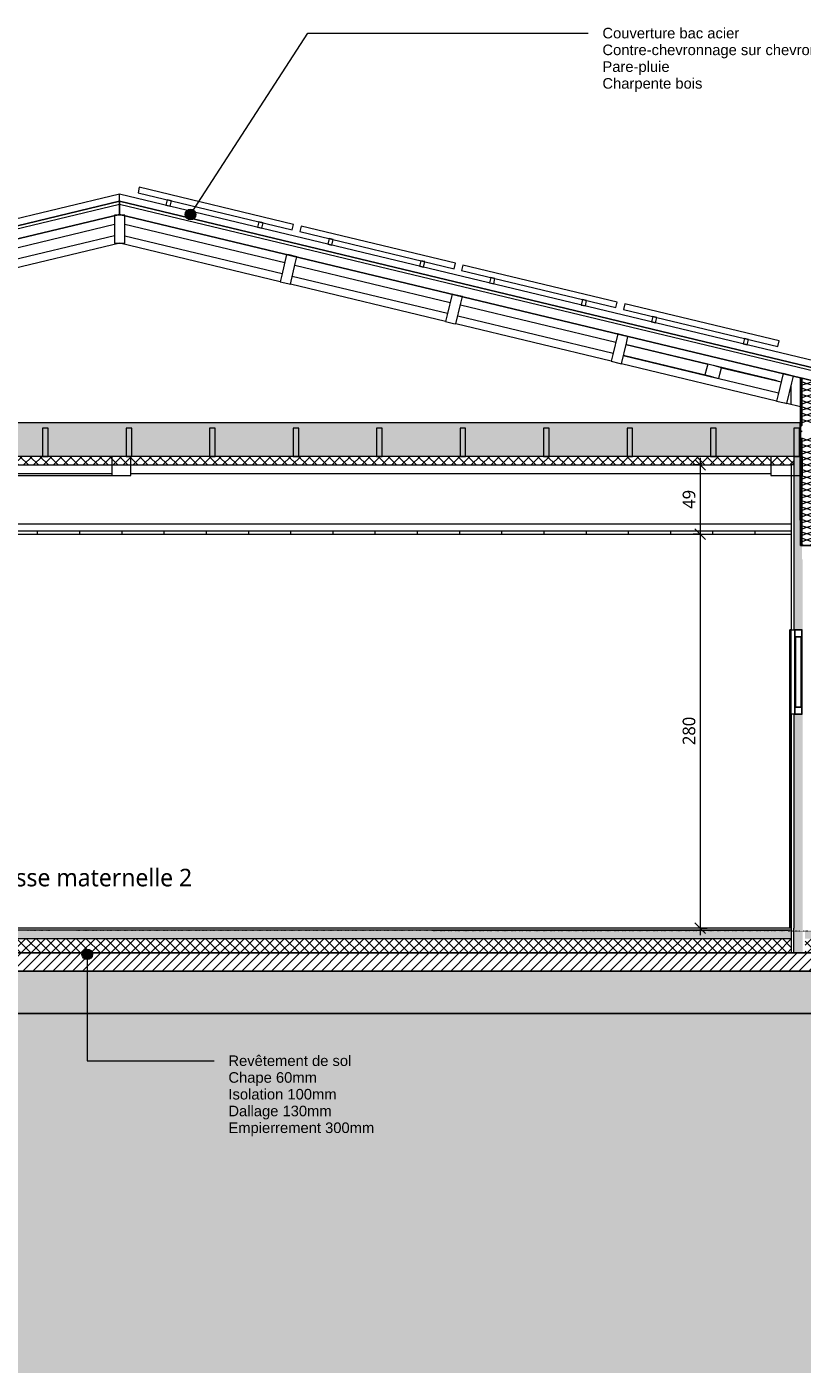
# Model space of a CAD drawing. Header units: millimetres. Extents: x -21851 to 219842, y -3161 to 6433.
# Tile 66 of 81: x 176728 to 182238, y -3161 to 6403. Entities that reach past the tile are written whole.
import ezdxf

# ---------------------------------------------------------------- set-up
doc = ezdxf.new("R2010")
doc.units = ezdxf.units.MM
doc.linetypes.add('A-pointilles', pattern=[0.53, 0, -0.53])
for name, color, linetype, lineweight in [('A-ANNO-DIMS', 211, 'Continuous', 9), ('A-ANNO-DIMS-50', 211, 'Continuous', 9), ('A-AREA-IDEN', 2, 'Continuous', 9), ('A-CLNG', 13, 'Continuous', 13), ('A-CLNG-FNSH', 13, 'Continuous', 13), ('A-CLNG-PATT', 13, 'Continuous', 13), ('A-DOOR', 31, 'Continuous', 25), ('A-FLOR-FNSH', 192, 'Continuous', 13), ('A-FLOR-MCUT', 51, 'Continuous', 13), ('A-FLOR-PATT', 8, 'Continuous', 13), ('A-GLAZ-CURT', 52, 'Continuous', 13), ('A-GLAZ-CWMG', 51, 'Continuous', 13), ('A-ROOF', 132, 'Continuous', 13), ('A-ROOF-FNSH', 132, 'Continuous', 13), ('A-WALL', 113, 'Continuous', 13), ('A-WALL-FNSH', 113, 'Continuous', 13), ('A-WALL-PATT', 111, 'Continuous', 13), ('C-TOPO-FNSH', 192, 'A-pointilles', 13), ('C-TOPO-MCUT', 51, 'Continuous', 25), ('C-TOPO-PATT', 8, 'Continuous', 100), ('G-ANNO-TEXT', 231, 'Continuous', 9), ('I-WALL', 2, 'Continuous', 13), ('Q-SPCQ', 91, 'Continuous', 13), ('S-BEAM', 12, 'Continuous', 13)]:
    doc.layers.add(name, color=color, linetype=linetype, lineweight=lineweight)
doc.styles.add('Arial', font='arial.ttf', dxfattribs={"height": 75})
doc.styles.add('Trebuchet MS', font='trebuc.ttf', dxfattribs={"height": 90})
doc.styles.add('Trebuchet MS_1', font='trebuc.ttf', dxfattribs={"height": 125})
doc.dimstyles.new('Cotes100e_Intérieur', dxfattribs={"dimscale": 304.8, "dimtxt": 92.785582, "dimasz": 0.246063, "dimexe": 0.164042, "dimexo": 0.0625, "dimgap": 0.032808, "dimtad": 1, "dimdec": 0, "dimlfac": 0.1, "dimzin": 0, "dimdsep": 46, "dimtxsty": 'Trebuchet MS', "dimblk1": 'OBLIQUE', "dimblk2": 'OBLIQUE', "dimsah": 1, "dimcen": 0.09, "dimdle": 0.164042, "dimazin": 0, "dimtfac": 1, "dimtdec": 4, "dimtix": 1, "dimtmove": 0, "dimatfit": 3, "dimfxl": 0.164042, "dimfxlon": 1, "dimtvp": 1, "dimtolj": 1, "dimtzin": 0, "dimarcsym": 2})

# ---------------------------------------------------------------- blocks, each defined once
blk = doc.blocks.new('Family - IfcBeam - ENTRETOISE-251700-COUPE LL_50')
at = {"layer": 'S-BEAM', "color": 10, "lineweight": 18}
for p, q in [((-3235.5, 4147), (-2654.2, 4007.5)), ((-3254.5, 4068), (-2588.4, 3908.1))]:
    blk.add_line(p, q, dxfattribs=at)
blk = doc.blocks.new('Family - IfcBeam - CVT-251730-COUPE LL_50')
at = {"layer": 'S-BEAM', "color": 10, "lineweight": 18}
for p, q in [((-6806.1, 3351.5), (-6890.8, 3351.5)), ((-6890.8, 3351.5), (-6890.8, 3301.1)), ((-6755.8, 3351.5), (-6806.1, 3351.5)), ((-6755.8, 3266.8), (-6755.8, 3351.5)), ((-6890.8, 3301.1), (-6890.8, 3216.5)), ((-6755.8, 3216.5), (-6755.8, 3266.8)), ((-6890.8, 3216.5), (-6840.5, 3216.5)), ((-6840.5, 3216.5), (-6755.8, 3216.5))]:
    blk.add_line(p, q, dxfattribs=at)
blk = doc.blocks.new('Family - IfcBeam - FP-251764-COUPE LL_50')
at = {"layer": 'S-BEAM', "color": 10, "lineweight": 18}
for p, q in [((-3203.3, 3551.5), (-3228.3, 3551.5)), ((-3228.3, 3551.5), (-3228.3, 3476.7)), ((-3188.3, 3551.5), (-3203.3, 3551.5)), ((-3188.3, 3426.2), (-3188.3, 3551.5)), ((-3228.3, 3476.7), (-3228.3, 3351.5)), ((-3228.3, 3351.5), (-3213.4, 3351.5)), ((-3213.4, 3351.5), (-3188.3, 3351.5)), ((-3188.3, 3351.5), (-3188.3, 3426.2))]:
    blk.add_line(p, q, dxfattribs=at)
blk = doc.blocks.new('Family - IfcBeam - CVT-251774-COUPE LL_50')
at = {"layer": 'S-BEAM', "color": 10, "lineweight": 18}
for p, q in [((-2065.6, 3351.5), (-2206.5, 3351.5)), ((-2206.5, 3351.5), (-2206.5, 3301)), ((-1981.5, 3351.5), (-2065.6, 3351.5)), ((-1981.5, 3266.9), (-1981.5, 3351.5)), ((-2206.5, 3301), (-2206.5, 3216.5)), ((-1981.5, 3216.5), (-1981.5, 3266.9)), ((-2206.5, 3216.5), (-2122.4, 3216.5)), ((-2206.5, 3216.5), (-2206.5, 3216.5)), ((-2122.4, 3216.5), (-1981.5, 3216.5))]:
    blk.add_line(p, q, dxfattribs=at)
blk = doc.blocks.new('Family - IfcBeam - ENTRETOISE-251778-COUPE LL_50')
at = {"layer": 'S-BEAM', "color": 10, "lineweight": 18}
for p, q in [((-2654.2, 4007.4), (-3229.4, 4145.5)), ((-2591.4, 3908.9), (-3254.5, 4068))]:
    blk.add_line(p, q, dxfattribs=at)
blk = doc.blocks.new('Family - IfcBeam - FP-251848-COUPE LL_50')
at = {"layer": 'S-BEAM', "color": 10, "lineweight": 18}
for p, q in [((-4390.1, 3551.5), (-4415.1, 3551.5)), ((-4415.1, 3551.5), (-4415.1, 3476.7)), ((-4375.1, 3551.5), (-4390.1, 3551.5)), ((-4375.1, 3426.2), (-4375.1, 3551.5)), ((-4415.1, 3476.7), (-4415.1, 3351.5)), ((-4415.1, 3351.5), (-4400.2, 3351.5)), ((-4400.2, 3351.5), (-4375.1, 3351.5)), ((-4375.1, 3351.5), (-4375.1, 3426.2))]:
    blk.add_line(p, q, dxfattribs=at)
blk = doc.blocks.new('Family - IfcBeam - CVT-251880-COUPE LL_50')
at = {"layer": 'S-BEAM', "color": 10, "lineweight": 18}
for p, q in [((-10255.8, 3231.5), (-6890.8, 3231.5)), ((-6755.8, 3231.5), (-2206.5, 3231.5))]:
    blk.add_line(p, q, dxfattribs=at)
blk = doc.blocks.new('Family - IfcBeam - FP-251978-COUPE LL_50')
at = {"layer": 'S-BEAM', "color": 10, "lineweight": 18}
for p, q in [((-4983.5, 3551.5), (-5008.5, 3551.5)), ((-5008.5, 3551.5), (-5008.5, 3476.7)), ((-4968.5, 3551.5), (-4983.5, 3551.5)), ((-4968.5, 3426.2), (-4968.5, 3551.5)), ((-5008.5, 3476.7), (-5008.5, 3351.5)), ((-5008.5, 3351.5), (-4993.6, 3351.5)), ((-4993.6, 3351.5), (-4968.5, 3351.5)), ((-4968.5, 3351.5), (-4968.5, 3426.2))]:
    blk.add_line(p, q, dxfattribs=at)
blk = doc.blocks.new('Family - IfcBeam - ENTRETOISE-252020-COUPE LL_50')
at = {"layer": 'S-BEAM', "color": 10, "lineweight": 18}
for p, q in [((-3235.6, 4146.6), (-2654.3, 4007)), ((-2633.7, 3919.8), (-3254.3, 4068.8)), ((-2615.6, 3915.1), (-3247.8, 4066.9))]:
    blk.add_line(p, q, dxfattribs=at)
blk = doc.blocks.new('Family - IfcBeam - PANNE-252040-COUPE LL_50')
at = {"layer": 'S-BEAM', "color": 10, "lineweight": 18}
for p, q in [((-6824.6, 5066.3), (-6871.5, 5066.3)), ((-6871.5, 5066.3), (-6871.5, 4991.3)), ((-6871.5, 4991.3), (-6871.5, 4866.3)), ((-6796.5, 5066.3), (-6824.6, 5066.3)), ((-6796.5, 4941.3), (-6796.5, 5066.3)), ((-6796.5, 4866.3), (-6796.5, 4941.3)), ((-6871.5, 4866.3), (-6843.4, 4866.3)), ((-6871.5, 4866.3), (-6871.5, 4866.3)), ((-6843.4, 4866.3), (-6796.5, 4866.3))]:
    blk.add_line(p, q, dxfattribs=at)
blk = doc.blocks.new('Family - IfcPlate - PLAT-252060-COUPE LL_50')
at = {"layer": 'S-BEAM', "color": 10, "lineweight": 18}
for p, q in [((-6834, 4866.3), (-7937.8, 4601.3)), ((-5694.1, 4592.6), (-6834, 4866.3)), ((-8010.8, 4583.8), (-9078.1, 4327.6)), ((-4517.7, 4310.2), (-5621.1, 4575.1)), ((-9151, 4310.1), (-10218.4, 4053.8)), ((-3341.3, 4027.8), (-4444.7, 4292.7)), ((-10291.3, 4036.3), (-11358.7, 3780.1)), ((-2164.8, 3745.4), (-3268.3, 4010.3)), ((-11431.6, 3762.5), (-11463, 3755)), ((-1996, 3704.8), (-2091.9, 3727.9))]:
    blk.add_line(p, q, dxfattribs=at)
blk = doc.blocks.new('Family - IfcBeam - FP-252194-COUPE LL_50')
at = {"layer": 'S-BEAM', "color": 10, "lineweight": 18}
for p, q in [((-3796.7, 3551.5), (-3821.7, 3551.5)), ((-3821.7, 3551.5), (-3821.7, 3476.7)), ((-3781.7, 3551.5), (-3796.7, 3551.5)), ((-3781.7, 3426.2), (-3781.7, 3551.5)), ((-3821.7, 3476.7), (-3821.7, 3351.5)), ((-3821.7, 3351.5), (-3806.8, 3351.5)), ((-3806.8, 3351.5), (-3781.7, 3351.5)), ((-3781.7, 3351.5), (-3781.7, 3426.2))]:
    blk.add_line(p, q, dxfattribs=at)
blk = doc.blocks.new('Family - IfcBeam - ENTRETOISE-252210-COUPE LL_50')
at = {"layer": 'S-BEAM', "color": 10, "lineweight": 18}
blk.add_line((-3254.3, 4068.5), (-3251.2, 4067.7), dxfattribs=at)
blk = doc.blocks.new('Family - IfcBeam - PANNE-252294-COUPE LL_50')
at = {"layer": 'S-BEAM', "color": 10, "lineweight": 18}
for p, q in [((-3294.6, 4222.3), (-3329.9, 4074.9)), ((-3276.9, 4218), (-3294.6, 4222.3)), ((-3221.6, 4204.8), (-3276.9, 4218)), ((-3268.3, 4010.3), (-3233, 4157.6)), ((-3233, 4157.6), (-3221.6, 4204.8)), ((-3329.9, 4074.9), (-3341.2, 4027.8)), ((-3341.2, 4027.8), (-3286, 4014.5)), ((-3286, 4014.5), (-3268.3, 4010.3))]:
    blk.add_line(p, q, dxfattribs=at)
blk = doc.blocks.new('Family - IfcBeam - CVT-252344-COUPE LL_50')
at = {"layer": 'S-BEAM', "color": 10, "lineweight": 18}
for p, q in [((-10496.2, 3216.3), (-6776, 3216.3)), ((-10255.7, 3216.7), (-6890.8, 3216.7)), ((-6822.3, 3216.5), (-6776, 3216.3))]:
    blk.add_line(p, q, dxfattribs=at)
blk = doc.blocks.new('Family - IfcBeam - PANNE-252418-COUPE LL_50')
at = {"layer": 'S-BEAM', "color": 10, "lineweight": 18}
for p, q in [((-2118.1, 3939.8), (-2153.5, 3792.5)), ((-2100.5, 3935.6), (-2118.1, 3939.8)), ((-2045.2, 3922.3), (-2100.5, 3935.6)), ((-2056.5, 3875.2), (-2045.2, 3922.3)), ((-2091.9, 3727.9), (-2056.5, 3875.2)), ((-2153.5, 3792.5), (-2164.8, 3745.4)), ((-2164.8, 3745.4), (-2109.6, 3732.1)), ((-2109.6, 3732.1), (-2091.9, 3727.9))]:
    blk.add_line(p, q, dxfattribs=at)
blk = doc.blocks.new('Family - IfcBeam - ENTRETOISE-252420-COUPE LL_50')
at = {"layer": 'S-BEAM', "color": 10, "lineweight": 18}
for p, q in [((-2663.1, 3974.3), (-2674.9, 3930.4)), ((-2674.9, 3930.4), (-2633.7, 3919.8)), ((-2654.1, 4007.7), (-2663.1, 3974.3)), ((-2596.4, 3992.8), (-2654.1, 4007.7)), ((-2162, 3889.5), (-2654.1, 4007.7)), ((-2555.8, 3982.3), (-2596.4, 3992.8)), ((-2576.6, 3905), (-2568.3, 3935.9)), ((-2568.3, 3935.9), (-2555.8, 3982.3)), ((-2555.8, 3982.3), (-2132.4, 3880.7)), ((-2633.7, 3919.8), (-2576.6, 3905)), ((-2576.6, 3905), (-2151, 3802.9)), ((-2162, 3889.5), (-2132.2, 3881.5))]:
    blk.add_line(p, q, dxfattribs=at)
blk = doc.blocks.new('Family - IfcBeam - FP-252442-COUPE LL_50')
at = {"layer": 'S-BEAM', "color": 10, "lineweight": 18}
for p, q in [((-6170.3, 3551.5), (-6195.3, 3551.5)), ((-6195.3, 3551.5), (-6195.3, 3476.7)), ((-6155.3, 3551.5), (-6170.3, 3551.5)), ((-6155.3, 3426.2), (-6155.3, 3551.5)), ((-6195.3, 3476.7), (-6195.3, 3351.5)), ((-6195.3, 3351.5), (-6180.4, 3351.5)), ((-6180.4, 3351.5), (-6155.3, 3351.5)), ((-6155.3, 3351.5), (-6155.3, 3426.2))]:
    blk.add_line(p, q, dxfattribs=at)
blk = doc.blocks.new('Family - IfcBeam - FP-252448-COUPE LL_50')
at = {"layer": 'S-BEAM', "color": 10, "lineweight": 18}
for p, q in [((-5576.9, 3551.5), (-5601.9, 3551.5)), ((-5601.9, 3551.5), (-5601.9, 3476.7)), ((-5561.9, 3551.5), (-5576.9, 3551.5)), ((-5561.9, 3426.2), (-5561.9, 3551.5)), ((-5601.9, 3476.7), (-5601.9, 3351.5)), ((-5601.9, 3351.5), (-5587, 3351.5)), ((-5587, 3351.5), (-5561.9, 3351.5)), ((-5561.9, 3351.5), (-5561.9, 3426.2))]:
    blk.add_line(p, q, dxfattribs=at)
blk = doc.blocks.new('Family - IfcBeam - FP-252478-COUPE LL_50')
at = {"layer": 'S-BEAM', "color": 10, "lineweight": 18}
for p, q in [((-7357.1, 3551.5), (-7382.2, 3551.5)), ((-7382.2, 3551.5), (-7382.2, 3476.7)), ((-7342.2, 3551.5), (-7357.1, 3551.5)), ((-7342.2, 3426.2), (-7342.2, 3551.5)), ((-7382.2, 3476.7), (-7382.2, 3351.5)), ((-7382.2, 3351.5), (-7367.2, 3351.5)), ((-7367.2, 3351.5), (-7342.2, 3351.5)), ((-7342.2, 3351.5), (-7342.2, 3426.2))]:
    blk.add_line(p, q, dxfattribs=at)
blk = doc.blocks.new('Family - IfcBeam - ENTRETOISE-252516-COUPE LL_50')
at = {"layer": 'S-BEAM', "color": 10, "lineweight": 18}
for p, q in [((-6796.5, 5001.3), (-5661.4, 4728.8)), ((-6796.5, 4919), (-5680.1, 4651)), ((-5588.5, 4711.3), (-4485, 4446.3)), ((-5607.1, 4633.5), (-4503.7, 4368.6)), ((-4412.1, 4428.8), (-3308.6, 4163.9)), ((-4430.7, 4351), (-3327.2, 4086.1))]:
    blk.add_line(p, q, dxfattribs=at)
blk = doc.blocks.new('Family - IfcBeam - FP-252522-COUPE LL_50')
at = {"layer": 'S-BEAM', "color": 10, "lineweight": 18}
for p, q in [((-2016.5, 3551.5), (-2041.5, 3551.5)), ((-2041.5, 3551.5), (-2041.5, 3476.7)), ((-2001.5, 3551.5), (-2016.5, 3551.5)), ((-2001.5, 3426.2), (-2001.5, 3551.5)), ((-2041.5, 3476.7), (-2041.5, 3351.5)), ((-2041.5, 3351.5), (-2026.6, 3351.5)), ((-2026.6, 3351.5), (-2001.5, 3351.5)), ((-2001.5, 3351.5), (-2001.5, 3426.2))]:
    blk.add_line(p, q, dxfattribs=at)
blk = doc.blocks.new('Family - IfcBeam - ENTRETOISE-252550-COUPE LL_50')
at = {"layer": 'S-BEAM', "color": 10, "lineweight": 18}
for p, q in [((-7970.5, 4737.4), (-6871.5, 5001.3)), ((-6871.5, 4919), (-7951.8, 4659.7)), ((-9110.8, 4463.7), (-8043.4, 4719.9)), ((-8024.8, 4642.2), (-9092.1, 4385.9)), ((-10251.1, 4189.9), (-9183.7, 4446.2)), ((-9165, 4368.4), (-10232.4, 4112.1))]:
    blk.add_line(p, q, dxfattribs=at)
blk = doc.blocks.new('Family - IfcBeam - PANNE-252572-COUPE LL_50')
at = {"layer": 'S-BEAM', "color": 10, "lineweight": 18}
for p, q in [((-5647.4, 4787.1), (-5682.8, 4639.8)), ((-5629.7, 4782.9), (-5647.4, 4787.1)), ((-5574.5, 4769.6), (-5629.7, 4782.9)), ((-5621.1, 4575.1), (-5585.8, 4722.4)), ((-5585.8, 4722.4), (-5574.5, 4769.6)), ((-5682.8, 4639.8), (-5694.1, 4592.6)), ((-5694.1, 4592.6), (-5638.8, 4579.4)), ((-5638.8, 4579.4), (-5621.1, 4575.1))]:
    blk.add_line(p, q, dxfattribs=at)
blk = doc.blocks.new('Family - IfcBeam - PANNE-252580-COUPE LL_50')
at = {"layer": 'S-BEAM', "color": 10, "lineweight": 18}
for p, q in [((-4471, 4504.7), (-4506.3, 4357.4)), ((-4453.3, 4500.4), (-4471, 4504.7)), ((-4398, 4487.2), (-4453.3, 4500.4)), ((-4444.7, 4292.7), (-4409.4, 4440)), ((-4409.4, 4440), (-4398, 4487.2)), ((-4506.3, 4357.4), (-4517.7, 4310.2)), ((-4517.7, 4310.2), (-4462.4, 4297)), ((-4462.4, 4297), (-4444.7, 4292.7))]:
    blk.add_line(p, q, dxfattribs=at)
blk = doc.blocks.new('Family - IfcBeam - FP-252626-COUPE LL_50')
at = {"layer": 'S-BEAM', "color": 10, "lineweight": 18}
for p, q in [((-6763.7, 3551.5), (-6788.8, 3551.5)), ((-6788.8, 3551.5), (-6788.8, 3476.7)), ((-6748.8, 3551.5), (-6763.7, 3551.5)), ((-6748.8, 3426.2), (-6748.8, 3551.5)), ((-6788.8, 3476.7), (-6788.8, 3351.5)), ((-6788.8, 3351.5), (-6773.8, 3351.5)), ((-6773.8, 3351.5), (-6748.8, 3351.5)), ((-6748.8, 3351.5), (-6748.8, 3426.2))]:
    blk.add_line(p, q, dxfattribs=at)
blk = doc.blocks.new('Family - IfcBeam - FP-252656-COUPE LL_50')
at = {"layer": 'S-BEAM', "color": 10, "lineweight": 18}
for p, q in [((-2609.9, 3551.5), (-2634.9, 3551.5)), ((-2634.9, 3551.5), (-2634.9, 3476.7)), ((-2594.9, 3551.5), (-2609.9, 3551.5)), ((-2594.9, 3426.2), (-2594.9, 3551.5)), ((-2634.9, 3476.7), (-2634.9, 3351.5)), ((-2634.9, 3351.5), (-2620, 3351.5)), ((-2620, 3351.5), (-2594.9, 3351.5)), ((-2594.9, 3351.5), (-2594.9, 3426.2))]:
    blk.add_line(p, q, dxfattribs=at)
blk = doc.blocks.new('GROUPE SCOLAIRE ST JULIEN - PRO - Ind A_importrevit_ifc-4-COUPE LL_50')
at = {"layer": 'S-BEAM', "color": 10, "lineweight": 18}
for name in ['Family - IfcBeam - ENTRETOISE-252550-COUPE LL_50', 'Family - IfcBeam - PANNE-252040-COUPE LL_50', 'Family - IfcBeam - ENTRETOISE-252516-COUPE LL_50', 'Family - IfcPlate - PLAT-252060-COUPE LL_50', 'Family - IfcBeam - PANNE-252572-COUPE LL_50', 'Family - IfcBeam - PANNE-252580-COUPE LL_50', 'Family - IfcBeam - PANNE-252294-COUPE LL_50', 'Family - IfcBeam - ENTRETOISE-251700-COUPE LL_50', 'Family - IfcBeam - ENTRETOISE-251778-COUPE LL_50', 'Family - IfcBeam - ENTRETOISE-252020-COUPE LL_50', 'Family - IfcBeam - ENTRETOISE-252210-COUPE LL_50', 'Family - IfcBeam - ENTRETOISE-252420-COUPE LL_50', 'Family - IfcBeam - PANNE-252418-COUPE LL_50', 'Family - IfcBeam - FP-252478-COUPE LL_50', 'Family - IfcBeam - FP-252626-COUPE LL_50', 'Family - IfcBeam - FP-252442-COUPE LL_50', 'Family - IfcBeam - FP-252448-COUPE LL_50', 'Family - IfcBeam - FP-251978-COUPE LL_50', 'Family - IfcBeam - FP-251848-COUPE LL_50', 'Family - IfcBeam - FP-252194-COUPE LL_50', 'Family - IfcBeam - FP-251764-COUPE LL_50', 'Family - IfcBeam - FP-252656-COUPE LL_50', 'Family - IfcBeam - FP-252522-COUPE LL_50', 'Family - IfcBeam - CVT-251730-COUPE LL_50', 'Family - IfcBeam - CVT-251774-COUPE LL_50', 'Family - IfcBeam - CVT-252344-COUPE LL_50', 'Family - IfcBeam - CVT-251880-COUPE LL_50']:
    blk.add_blockref(name, (0, 0), dxfattribs=at)
blk = doc.blocks.new('PINT_ plein-vitré - P90 plein-8161176-COUPE LL_50')
at = {"layer": 'A-DOOR', "color": 20}
for p, q in [((-2060.5, 2120), (-2070.5, 2120)), ((-2070.5, 2120), (-2070.5, 0))]:
    blk.add_line(p, q, dxfattribs=at)
blk = doc.blocks.new('Panneau système - Vitré-8493835-COUPE LL_50')
at = {"layer": 'A-GLAZ-CURT', "color": 30}
for p, q in [((-2031.5, 2070), (-2031.5, 1570)), ((-1991.5, 2070), (-2031.5, 2070)), ((-1991.5, 1570), (-1991.5, 2070)), ((-2031.5, 1570), (-1991.5, 1570))]:
    blk.add_line(p, q, dxfattribs=at)
blk = doc.blocks.new('Meneau rectangulaire - 50 x 50mm-8077736-COUPE LL_50')
at = {"layer": 'A-GLAZ-CWMG', "color": 30}
for p, q in [((-2036.5, 1570), (-2036.5, 2070)), ((-1986.5, 2070), (-1986.5, 1570))]:
    blk.add_line(p, q, dxfattribs=at)
blk = doc.blocks.new('Meneau rectangulaire - 50 x 50mm-8493833-COUPE LL_50')
at = {"layer": 'A-GLAZ-CWMG', "color": 20, "lineweight": 25}
for p, q in [((-2036.5, 1570), (-2036.5, 1520)), ((-1986.5, 1570), (-2036.5, 1570)), ((-1986.5, 1520), (-1986.5, 1570)), ((-2036.5, 1520), (-1986.5, 1520))]:
    blk.add_line(p, q, dxfattribs=at)
blk = doc.blocks.new('Meneau rectangulaire - 50 x 50mm-8493834-COUPE LL_50')
at = {"layer": 'A-GLAZ-CWMG', "color": 20, "lineweight": 25}
for p, q in [((-2036.5, 2120), (-2036.5, 2070)), ((-1986.5, 2120), (-2036.5, 2120)), ((-1986.5, 2070), (-1986.5, 2120)), ((-2036.5, 2070), (-1986.5, 2070))]:
    blk.add_line(p, q, dxfattribs=at)
blk = doc.blocks.new('Panneau Photovoltaïque 1700x1000 - Panneau Photovoltaïque 1800x1134-V43-COUPE LL_50')
at = {"layer": 'Q-SPCQ', "color": 30}
for p, q in [((-6694.6, 5263.9), (-6703.9, 5225)), ((-5597.8, 5000.5), (-6694.6, 5263.9)), ((-6703.9, 5225), (-5607.1, 4961.6)), ((-6495.8, 5175), (-6505.2, 5136.1)), ((-6466.7, 5168), (-6495.8, 5175)), ((-6476, 5129.1), (-6466.7, 5168)), ((-6505.2, 5136.1), (-6476, 5129.1)), ((-5844.4, 5018.6), (-5853.7, 4979.7)), ((-5853.7, 4979.7), (-5824.5, 4972.7)), ((-5815.2, 5011.6), (-5844.4, 5018.6)), ((-5824.5, 4972.7), (-5815.2, 5011.6)), ((-5607.1, 4961.6), (-5597.8, 5000.5))]:
    blk.add_line(p, q, dxfattribs=at)
blk = doc.blocks.new('DIMBLOCK37-COUPE LL_50')
at = {"layer": 'A-ANNO-DIMS-50'}
for p, q in [((181514, 3291.5), (181464, 3291.5)), ((181514, 3291.5), (181476.5, 3329)), ((181514, 3341.5), (181514, 2800)), ((181514, 3291.5), (181551.5, 3254)), ((181514, 3291.5), (181564, 3291.5)), ((181514, 2800), (181464, 2800)), ((181514, 2800), (181476.5, 2837.5)), ((181514, 2800), (181551.5, 2762.5)), ((181514, 2800), (181564, 2800))]:
    blk.add_line(p, q, dxfattribs=at)
at = {"layer": 'A-ANNO-DIMS-50', "color": 0, "insert": (181388.9, 2979.7), "char_height": 90, "width": 158.522, "attachment_point": 1, "rotation": 90, "line_spacing_factor": 1.048425, "style": 'Trebuchet MS'}
blk.add_mtext('49', dxfattribs=at)
blk = doc.blocks.new('_Oblique')
at = {"color": 0, "linetype": 'ByBlock', "lineweight": -2}
blk.add_line((-0.5, -0.5), (0.5, 0.5), dxfattribs=at)
blk = doc.blocks.new('DIMBLOCK38-COUPE LL_50')
at = {"layer": 'A-ANNO-DIMS-50'}
for p, q in [((181514, 2800), (181464, 2800)), ((181514, 2800), (181476.5, 2837.5)), ((181514, 2800), (181514, -50)), ((181514, 2800), (181551.5, 2762.5)), ((181514, 2800), (181564, 2800)), ((181514, 0), (181464, 0)), ((181514, 0), (181476.5, 37.5)), ((181514, 0), (181551.5, -37.5)), ((181514, 0), (181564, 0))]:
    blk.add_line(p, q, dxfattribs=at)
at = {"layer": 'A-ANNO-DIMS-50', "color": 0, "insert": (181388.9, 1300.9), "char_height": 90, "width": 237.783, "attachment_point": 1, "rotation": 90, "line_spacing_factor": 1.048425, "style": 'Trebuchet MS'}
blk.add_mtext('280', dxfattribs=at)

msp = doc.modelspace()

# ---------------------------------------------------------------- hatches: boundary and pattern name
at = {"layer": 'A-CLNG-PATT'}
h = msp.add_hatch(dxfattribs=at)
h.set_pattern_fill('FP_120', color=30, angle=-135, style=0, pattern_type=2)
h.set_pattern_definition([(225, (194894.75, 3591.475), (-88.89959, -177.79988), [15.715, -110.008]), (225, (194861.414, 3513.69), (-88.89959, -177.79988), [15.715, -110.008]), (225, (194850.3, 3591.475), (-88.89959, -177.79988), [15.715, -110.008]), (225, (194816.965, 3513.69), (-88.89959, -177.79988), [15.715, -110.008]), (251.565, (194883.64, 3580.362), (-88.89985, -355.599625), [35.141, -245.986]), (251.565, (194872.527, 3547.024), (-88.89985, -355.599625), [35.141, -245.986]), (251.565, (194839.19, 3580.362), (-88.89985, -355.599625), [35.141, -245.986]), (251.565, (194828.077, 3547.024), (-88.89985, -355.599625), [35.141, -245.986]), (315, (194883.64, 3513.69), (-88.89959, 177.79988), [15.715, -110.008]), (315, (194850.3, 3591.475), (-88.89959, 177.79988), [15.715, -110.008]), (315, (194839.19, 3513.69), (-88.89959, 177.79988), [15.715, -110.008]), (315, (194805.85, 3591.475), (-88.89959, 177.79988), [15.715, -110.008]), (288.435, (194872.527, 3547.024), (-88.89985, 355.599625), [35.141, -245.986]), (288.435, (194861.415, 3580.362), (-88.89985, 355.599625), [35.141, -245.986]), (288.435, (194828.077, 3547.024), (-88.89985, 355.599625), [35.141, -245.986]), (288.435, (194816.965, 3580.362), (-88.89985, 355.599625), [35.141, -245.986])])
h.paths.add_polyline_path([(182224.4, 3351.5), (182224.4, 3591.5), (172696, 3591.5), (172696, 3351.5), (182179.4, 3351.5)])
h.paths.add_polyline_path([(217093.6, 3351.5), (217093.6, 3591.5), (209068.6, 3591.5), (209068.6, 3351.5), (216818.4, 3351.5)])
h = msp.add_hatch(dxfattribs=at)
h.set_pattern_fill('FP_72', color=30, angle=-135, style=0, pattern_type=2)
h.set_pattern_definition([(225, (194894.75, 3591.475), (35.35534, -35.35534), []), (315, (194894.75, 3591.475), (35.35534, 35.35534), [])])
h.paths.add_polyline_path([(217045.6, 3291.5), (217093.6, 3291.5), (217093.6, 3351.5), (212896.7, 3351.5), (212896.7, 3291.5), (217030.6, 3291.5)])
h.paths.add_polyline_path([(172696, 3291.5), (182179.4, 3291.5), (182179.4, 3351.5), (172696, 3351.5)])
h.paths.add_polyline_path([(212834.7, 3291.5), (212834.7, 3351.5), (209068.6, 3351.5), (209068.6, 3291.5), (212816.7, 3291.5)])
h = msp.add_hatch(dxfattribs=at)
h.set_pattern_fill('FP_116', color=30, style=0, pattern_type=2)
h.set_pattern_definition([(90, (189704.48, 3183.1), (-300, 2e-14), [])])
h.paths.add_polyline_path([(182041.8, 2800), (182161.4, 2800), (182161.4, 2820), (172759, 2820), (172759, 2800), (180529.8, 2800)])
at = {"layer": 'A-FLOR-PATT'}
h = msp.add_hatch(dxfattribs=at)
h.set_pattern_fill('FP_110', color=30, style=0, pattern_type=2)
h.set_pattern_definition([(0, (189704.476, 3183.113), (203.2, 50.8), [16.764, -135.636, 16.764, -135.636, -812.8]), (0, (189704.476, 3183.113), (203.2, 50.8), [-304.8, 16.764, -288.036, 16.764, -135.636, -355.6]), (0, (189704.476, 3183.113), (203.2, 50.8), [-762, 16.764, -84.836, 16.764, -237.236]), (120, (189780.676, 3208.513), (-145.59409, 150.57636), [16.764, -135.636, 16.764, -135.636, -812.8]), (120, (189780.676, 3208.513), (-145.59409, 150.57636), [-304.8, 16.764, -288.036, 16.764, -135.636, -355.6]), (120, (189780.676, 3208.513), (-145.59409, 150.57636), [-762, 16.764, -84.836, 16.764, -237.236]), (240, (189806.076, 3310.113), (-57.60591, -201.37636), [16.764, -135.636, 16.764, -135.636, -812.8]), (240, (189806.076, 3310.113), (-57.60591, -201.37636), [-304.8, 16.764, -288.036, 16.764, -135.636, -355.6]), (240, (189806.076, 3310.113), (-57.60591, -201.37636), [-762, 16.764, -84.836, 16.764, -237.236])])
h.paths.add_polyline_path([(187995.4, -75), (204729.5, -75), (204729.5, -15), (182259.4, -15), (182259.4, -75), (187900.9, -75)])
h.paths.add_polyline_path([(172683.5, -75), (172696, -75), (172696, -15), (172683.5, -15), (172683.5, -50)])
h.paths.add_polyline_path([(217030.6, -75), (217030.6, -15), (215091.1, -15), (215091.1, -75), (217007.4, -75)])
h.paths.add_polyline_path([(172759, -75), (182161.4, -75), (182161.4, -15), (172759, -15)])
h.paths.add_polyline_path([(214928.3, -75), (215020.1, -75), (215020.1, -15), (212914.7, -15), (212914.7, -75), (214550.3, -75)])
h = msp.add_hatch(dxfattribs=at)
h.set_pattern_fill('FP_52', color=30, angle=-135, style=0, pattern_type=2)
h.set_pattern_definition([(225, (194894.753, -6e-11), (35.35534, -35.35534), []), (315, (194894.753, -6e-11), (35.35534, 35.35534), [])])
h.paths.add_polyline_path([(204722.2, -175), (204729.5, -175), (204729.5, -75), (182259.4, -75), (182259.4, -175), (204344.2, -175)])
h.paths.add_polyline_path([(172683.5, -175), (172696, -175), (172696, -75), (172683.5, -75), (172683.5, -132.1)])
h.paths.add_polyline_path([(213038.3, -175), (215020.1, -175), (215020.1, -75), (212914.7, -75), (212914.7, -175)])
h.paths.add_polyline_path([(217093.6, -175), (217093.6, -75), (215091.1, -75), (215091.1, -175), (217007.4, -175)])
h.paths.add_polyline_path([(181474.8, -175), (182161.4, -175), (182161.4, -75), (172759, -75), (172759, -175), (181285.8, -175)])
h = msp.add_hatch(dxfattribs=at)
h.set_pattern_fill('FP_53', color=30, angle=-135, style=0, pattern_type=2)
h.set_pattern_definition([(225, (194894.753, -6e-11), (35.35534, -35.35534), [])])
h.paths.add_polyline_path([(190736, -305), (204802, -305), (204802, -175), (172683.5, -175), (172683.5, -305), (190358, -305)])
h.paths.add_polyline_path([(217106.1, -305), (217106.1, -175), (212816.7, -175), (212816.7, -305), (216818.4, -305)])
h = msp.add_hatch(dxfattribs=at)
h.set_pattern_fill('FP_109', color=30, angle=48.0128, style=0, pattern_type=2)
h.set_pattern_definition([(48.0128, (194804.7525, -125), (1000.0001228, 1125.000363), [16.817, -1664.886]), (4.9698, (194816.0025, -112.5), (-1500.0002544, -125.0019374), [28.858, -2856.991]), (312.5108, (194844.752, -110), (-1250.0084237, 1374.9927108), [20.348, -2014.504]), (87.2738, (194893.502, -78.7496), (-124.9955135, -2500.0002372), [26.28, -2601.695]), (112.8338, (194894.7517, -52.5), (625.0042988, -1499.9985455), [25.769, -2551.172]), (177.2738, (194884.752, -28.75), (2500.0002372, -124.9955135), [26.28, -2601.695]), (217.6938, (194858.5025, -27.5), (1625.0092492, 1249.98715025), [34.754, -3440.606]), (252.2558, (194831.002, -48.7506), (-874.977428, -2750.0070075), [32.811, -3248.29]), (301.4298, (194821.0025, -80), (1000.0070216, -1624.9956933), [26.369, -2610.509]), (355.2368, (194834.752, -102.5), (-1375.000835, 124.9897056), [30.104, -1475.095]), (42.3978, (194864.7524, -104.9997), (1499.99125934, 1375.0101043), [38.931, -3854.172]), (318.8138, (194769.752, -77.499), (874.996347, -750.0041633), [13.288, -1315.48]), (351.4688, (194779.752, -86.2504), (-1624.9983925, 250.0125126), [25.28, -2502.689]), (44.9998, (194804.75, -90), (0.00044, 124.9995), [17.678, -159.099]), (23.1988, (194813.502, -105), (-624.998536, -250.00238), [9.52, -942.452]), (111.8018, (194822.252, -101.25), (125.00263, -374.999556), [13.463, -659.683]), (210.9638, (194817.252, -88.75), (-375.00016, -250.000118), [21.866, -707.003]), (341.5648, (194798.502, -100), (-249.99932, 125.000556), [15.811, -379.473]), (196.3898, (194894.752, -101.25), (-1249.9981067, -375.0054432), [22.15, -2192.856]), (250.3458, (194873.502, -107.5), (500.008526, 1374.9965492), [18.583, -1839.676]), (113.1988, (194798.502, -125), (250.002774, -624.999455), [19.039, -932.932]), (163.6108, (194791.0016, -107.5), (1250.0020337, -374.9923533), [22.15, -2192.856]), (159.4438, (194894.752, -23.75), (624.999753, -250.001696), [21.36, -1046.64]), (114.7748, (194874.752, -16.2495), (624.991955, -1375.003089), [17.897, -1771.83]), (246.8018, (194797.252, -7e-05), (-249.996229, -625.002073), [19.039, -932.932]), (197.3538, (194789.753, -17.5), (1625.0015577, 499.993372), [20.954, -2074.428]), (249.4438, (194858.502, -0.0003), (250.001696, 624.999753), [10.68, -1057.32]), (281.3098, (194804.752, 0.0003), (124.999346, -500.000337), [6.374, -631.004]), (345.9638, (194806.002, -6.25), (-374.999704, 124.999666), [25.769, -489.619]), (6.0088, (194831.0026, -12.5), (-1250.0000584, -124.9952635), [23.881, -2364.24]), (123.6898, (194817.252, -77.5), (124.99858, -250.000634), [18.028, -432.666]), (173.1568, (194807.2523, -62.5004), (-2124.9985029, 250.016252), [31.474, -3115.945]), (240.9458, (194776.002, -58.75), (499.993725, 875.00349), [12.87, -1274.084]), (269.9998, (194769.75, -70), (124.99956, -125.00044), [7.5, -117.5]), (300.2568, (194833.502, -16.25), (-500.0052535, 874.9969423), [17.365, -1719.19]), (228.0128, (194842.252, -31.25), (-1000.0001228, -1125.000363), [33.634, -1648.069]), (179.9998, (194819.75, -56.25), (-125.00044, -124.99956), [32.5, -92.5]), (145.3048, (194787.252, -56.2506), (1249.99914, -875.0012817), [19.764, -1956.659]), (74.0548, (194771.002, -45), (124.998327, 500.000298), [18.2, -891.813]), (27.6458, (194776.002, -27.5003), (2375.0040554, 1249.9930693), [29.633, -2933.684]), (355.4258, (194802.252, -13.75), (1624.9994053, -125.0079832), [31.35, -3103.634])])
h.paths.add_polyline_path([(216818.4, -605), (217106.1, -605), (217106.1, -305), (212816.7, -305), (212816.7, -605), (216440.4, -605)])
h.paths.add_polyline_path([(172969.7, -605), (204802, -605), (204802, -305), (172683.5, -305), (172683.5, -605)])
at = {"layer": 'A-WALL-PATT'}
h = msp.add_hatch(dxfattribs=at)
h.set_pattern_fill('FP_102', color=30, style=0, pattern_type=2)
h.set_pattern_definition([(45, (189704.48, 3183.11), (-112.2532, 112.2532), []), (45, (189744.16, 3183.11), (0, 224.5064), []), (45, (189664.79, 3183.11), (0, 224.5064), [])])
h.paths.add_polyline_path([(182237.9, 2719.6), (182237.9, 3906.7), (182225.9, 3909.6), (182225.9, 2719.6), (182230.8, 2719.6)])
h = msp.add_hatch(dxfattribs=at)
h.set_pattern_fill('FP_66', color=30, angle=-135, style=0, pattern_type=2)
h.set_pattern_definition([(315, (182225.94, 3314.585), (177.8, -88.8996), [15.715, -110.008]), (315, (182303.73, 3281.25), (177.8, -88.8996), [15.715, -110.008]), (315, (182225.94, 3270.135), (177.8, -88.8996), [15.715, -110.008]), (315, (182303.73, 3236.8), (177.8, -88.8996), [15.715, -110.008]), (341.565, (182237.052, 3303.473), (355.5996, -88.8998), [35.141, -245.986]), (341.565, (182270.39, 3292.36), (355.5996, -88.8998), [35.141, -245.986]), (341.565, (182237.052, 3259.023), (355.5996, -88.8998), [35.141, -245.986]), (341.565, (182270.39, 3247.91), (355.5996, -88.8998), [35.141, -245.986]), (45, (182303.727, 3303.47), (-177.8, -88.8996), [15.715, -110.008]), (45, (182225.94, 3270.135), (-177.8, -88.8996), [15.715, -110.008]), (45, (182303.727, 3259.02), (-177.8, -88.8996), [15.715, -110.008]), (45, (182225.94, 3225.685), (-177.8, -88.8996), [15.715, -110.008]), (18.435, (182270.39, 3292.36), (-355.5996, -88.8998), [35.141, -245.986]), (18.435, (182237.053, 3281.248), (-355.5996, -88.8998), [35.141, -245.986]), (18.435, (182270.39, 3247.91), (-355.5996, -88.8998), [35.141, -245.986]), (18.435, (182237.052, 3236.798), (-355.5996, -88.8998), [35.141, -245.986])])
h.paths.add_polyline_path([(182237.9, 2719.6), (182382.9, 2719.6), (182382.9, 3482.8), (182237.9, 3482.8), (182237.9, 2737.1)])
h.paths.add_polyline_path([(182382.9, 3572.8), (182382.9, 3871.9), (182237.9, 3906.7), (182237.9, 3572.8)])
h = msp.add_hatch(dxfattribs=at)
h.set_pattern_fill('FP_106', color=30, angle=225, style=0, pattern_type=2)
h.set_pattern_definition([(135, (182259.44, 1450), (-177.7999, 88.8996), [15.715, -110.008]), (135, (182181.65, 1483.34), (-177.7999, 88.8996), [15.715, -110.008]), (135, (182259.44, 1494.45), (-177.7999, 88.8996), [15.715, -110.008]), (135, (182181.65, 1527.79), (-177.7999, 88.8996), [15.715, -110.008]), (161.565, (182248.327, 1461.112), (-355.59962, 88.89985), [35.141, -245.986]), (161.565, (182214.99, 1472.225), (-355.59962, 88.89985), [35.141, -245.986]), (161.565, (182248.327, 1505.563), (-355.59962, 88.89985), [35.141, -245.986]), (161.565, (182214.99, 1516.675), (-355.59962, 88.89985), [35.141, -245.986]), (225, (182181.65, 1461.11), (177.7999, 88.8996), [15.715, -110.008]), (225, (182259.44, 1494.45), (177.7999, 88.8996), [15.715, -110.008]), (225, (182181.65, 1505.56), (177.7999, 88.8996), [15.715, -110.008]), (225, (182259.44, 1538.9), (177.7999, 88.8996), [15.715, -110.008]), (198.435, (182214.99, 1472.225), (355.59962, 88.89985), [35.141, -245.986]), (198.435, (182248.328, 1483.337), (355.59962, 88.89985), [35.141, -245.986]), (198.435, (182214.99, 1516.675), (355.59962, 88.89985), [35.141, -245.986]), (198.435, (182248.328, 1527.788), (355.59962, 88.89985), [35.141, -245.986])])
h.paths.add_polyline_path([(182241.4, -175), (182241.4, 1520), (182179.4, 1520), (182179.4, -175), (182230.8, -175)])
h.paths.add_polyline_path([(182230.8, 2120), (182241.4, 2120), (182241.4, 2620), (182237.9, 2620), (182237.9, 2710), (182241.4, 2710), (182241.4, 2900), (182224.4, 2900), (182224.4, 3351.5), (182179.4, 3351.5), (182179.4, 2120)])
at = {"layer": 'C-TOPO-PATT', "lineweight": 13}
h = msp.add_hatch(dxfattribs=at)
h.set_pattern_fill('FP_119', color=256, style=0, pattern_type=2)
h.set_pattern_definition([(45, (192561.98, 6040.61), (213.84253, 356.40374), [1612.9, -806.45]), (135, (192561.98, 6040.61), (213.84253, -356.40374), [1612.9, -806.45])])
h.paths.add_polyline_path([(172106.6, -3160.6), (219842.4, -3160.6), (219842.4, -6.5), (217106.1, -17.6), (217106.1, -605), (212816.7, -605), (212816.7, -20), (204901.5, -20), (204901.5, -605), (172683.5, -605), (172683.5, -50), (172213.7, -50.3), (171595.9, -55), (171457.7, -58.1), (171457.7, -3160.6)])
at = {"layer": 'G-ANNO-TEXT'}
h = msp.add_hatch(color=7, dxfattribs=at)
edge = h.paths.add_edge_path()
edge.add_arc((177891.2, 5070.5), 37.5, 0, 360)
h = msp.add_hatch(color=7, dxfattribs=at)
edge = h.paths.add_edge_path()
edge.add_arc((177157.4, -186), 37.5, 0, 360)

# ---------------------------------------------------------------- linework, layer by layer
at = {"layer": 'A-CLNG', "color": 30}
for p, q in [((182224.4, 3591.5), (172696, 3591.5)), ((182224.4, 3291.5), (182224.4, 3591.5)), ((182224.4, 3351.5), (172696, 3351.5)), ((172696, 3291.5), (182161.4, 3291.5)), ((182161.4, 2870), (172759, 2870)), ((182161.4, 2820), (172759, 2820))]:
    msp.add_line(p, q, dxfattribs=at)
at = {"layer": 'A-CLNG-FNSH', "color": 30}
msp.add_line((172759, 2800), (182161.4, 2800), dxfattribs=at)
at = {"layer": 'A-FLOR-FNSH', "color": 30}
msp.add_line((182161.4, 0), (172759, 0), dxfattribs=at)
at = {"layer": 'A-FLOR-FNSH', "color": 20, "lineweight": 25}
for p, q in [((204792.5, -175), (172683.5, -175)), ((204802, -305), (172683.5, -305))]:
    msp.add_line(p, q, dxfattribs=at)
at = {"layer": 'A-FLOR-MCUT', "color": 30}
for p, q in [((182161.4, -15), (172759, -15)), ((182161.4, -75), (172759, -75))]:
    msp.add_line(p, q, dxfattribs=at)
at = {"layer": 'A-ROOF', "color": 20, "lineweight": 25}
for p, q in [((172298, 3942.6), (177386, 5164.1)), ((172759, 3960.7), (177386, 5071.5)), ((177386, 5071.5), (177386, 5164.1)), ((177386, 5164.1), (182542.4, 3926.2)), ((177386, 5071.5), (182225.9, 3909.6))]:
    msp.add_line(p, q, dxfattribs=at)
at = {"layer": 'A-ROOF', "color": 30}
for p, q in [((172298, 3922), (177386, 5143.5)), ((177386, 5143.5), (182542.4, 3905.6))]:
    msp.add_line(p, q, dxfattribs=at)
at = {"layer": 'A-ROOF-FNSH', "color": 30}
for p, q in [((177386, 5215.5), (172298, 3994)), ((177386, 5164.1), (177386, 5215.5)), ((182542.4, 3977.6), (177386, 5215.5))]:
    msp.add_line(p, q, dxfattribs=at)
at = {"layer": 'A-WALL', "color": 30}
for p, q in [((182161.4, 3720.3), (182161.4, 3858.7)), ((182237.9, 3906.7), (182225.9, 3909.6)), ((182237.9, 3572.8), (182237.9, 3906.7)), ((182237.9, 2719.6), (182237.9, 3482.8)), ((182179.4, 3351.5), (182179.4, 2120)), ((182179.4, 3291.5), (182161.4, 3291.5)), ((182224.4, 2900), (182224.4, 3291.5)), ((182241.4, 2900), (182224.4, 2900)), ((182179.4, 2120), (182241.4, 2120)), ((182241.4, 1520), (182179.4, 1520)), ((182179.4, 1520), (182179.4, 0)), ((182161.4, 0), (182161.4, -19.9)), ((182179.4, -19.9), (182179.4, 0)), ((182161.4, -19.9), (182161.4, -175)), ((182179.4, -175), (182179.4, -19.9))]:
    msp.add_line(p, q, dxfattribs=at)
at = {"layer": 'A-WALL', "color": 20, "lineweight": 25}
for p, q in [((182225.9, 3909.6), (182225.9, 2719.6)), ((182382.9, 3871.9), (182237.9, 3906.7)), ((182225.9, 2719.6), (182397.9, 2719.6))]:
    msp.add_line(p, q, dxfattribs=at)
at = {"layer": 'A-WALL-FNSH', "color": 30}
for p, q in [((182161.4, 3291.5), (182161.4, 2120)), ((182161.4, 2120), (182179.4, 2120)), ((182161.4, 1520), (182161.4, 0)), ((182179.4, 1520), (182161.4, 1520))]:
    msp.add_line(p, q, dxfattribs=at)
at = {"layer": 'C-TOPO-FNSH', "color": 40}
for p, q in [((176762.6, -15.3), (176728.4, -17.2)), ((176967.7, -15), (176762.6, -15.3)), ((186259.2, -23.7), (176967.7, -15))]:
    msp.add_line(p, q, dxfattribs=at)
at = {"layer": 'C-TOPO-MCUT'}
msp.add_line((204802, -605), (172683.5, -605), dxfattribs=at)
at = {"layer": 'G-ANNO-TEXT', "color": 50}
for p, q in [((177891.2, 5070.5), (178723.9, 6359.2)), ((178723.9, 6359.2), (180717.3, 6359.2)), ((177157.4, -186), (177157.4, -941.3)), ((177157.4, -941.3), (178059, -941.3))]:
    msp.add_line(p, q, dxfattribs=at)
for centre in [(177891.2, 5070.5), (177157.4, -186)]:
    msp.add_circle(centre, 37.5, dxfattribs=at)
at = {"layer": 'I-WALL', "color": 30}
msp.add_line((182161.4, 1520), (182161.4, 2120), dxfattribs=at)

# ---------------------------------------------------------------- block references
at = {"color": 50, "lineweight": 5}
msp.add_blockref('GROUPE SCOLAIRE ST JULIEN - PRO - Ind A_importrevit_ifc-4-COUPE LL_50', (184221.9, 0), dxfattribs=at)
at = {"layer": 'A-DOOR', "color": 20}
msp.add_blockref('PINT_ plein-vitré - P90 plein-8161176-COUPE LL_50', (184221.9, 0), dxfattribs=at)
at = {"layer": 'A-GLAZ-CURT', "color": 30}
msp.add_blockref('Panneau système - Vitré-8493835-COUPE LL_50', (184221.9, 0), dxfattribs=at)
at = {"layer": 'A-GLAZ-CWMG', "color": 30}
for name in ['Meneau rectangulaire - 50 x 50mm-8493834-COUPE LL_50', 'Meneau rectangulaire - 50 x 50mm-8077736-COUPE LL_50', 'Meneau rectangulaire - 50 x 50mm-8493833-COUPE LL_50']:
    msp.add_blockref(name, (184221.9, 0), dxfattribs=at)
at = {"layer": 'Q-SPCQ', "color": 30}
for p in [(184221.9, 0), (185371.9, -276.1), (186521.9, -552.2), (187671.9, -828.3)]:
    msp.add_blockref('Panneau Photovoltaïque 1700x1000 - Panneau Photovoltaïque 1800x1134-V43-COUPE LL_50', p, dxfattribs=at)

# ---------------------------------------------------------------- texts
at = {"layer": 'G-ANNO-TEXT', "color": 7, "char_height": 75, "attachment_point": 1, "style": 'Arial'}
for s, insert, width in [('Couverture bac acier', (180818.9, 6396.7), 1170.464), ('Contre-chevronnage sur chevronnage 50mm', (180818.9, 6277.7), 2525.316), ('Pare-pluie', (180818.9, 6158.6), 573.207), ('Charpente bois', (180818.9, 6039.6), 853.797), ('Revêtement de sol', (178160.6, -903.8), 1046.202), ('Chape 60mm', (178160.6, -1022.9), 765.612), ('Isolation 100mm', (178160.6, -1141.9), 937.974), ('Dallage 130mm', (178160.6, -1261), 889.873), ('Empierrement 300mm', (178160.6, -1380.1), 1266.666)]:
    msp.add_mtext(s, dxfattribs=dict(at, insert=insert, width=width))

# ---------------------------------------------------------------- dimensions: what is measured, and where the dimension line sits
at = {"layer": 'A-ANNO-DIMS'}
for base, p1, p2, override, picture, middle in [((181514, 2800), (181564, 3291.5), (181564, 2800), {"dimpost": '<>', "dimfxl": 491.47468}, 'DIMBLOCK37-COUPE LL_50', (181458.1, 3045.7)), ((181514, 0), (181564, 2800), (181564, 0), {"dimpost": '<>', "dimfxl": 2800}, 'DIMBLOCK38-COUPE LL_50', (181458.3, 1400))]:
    dim = msp.add_linear_dim(base=base, p1=p1, p2=p2, angle=90, dimstyle='Cotes100e_Intérieur', override=override, dxfattribs=at)
    dim.commit()
    dim.dimension.update_dxf_attribs({"geometry": picture, "text_midpoint": middle})

# ---------------------------------------------------------------- next in the draw order: texts
at = {"layer": 'A-AREA-IDEN', "insert": (176411.2, 422.3), "char_height": 125, "width": 1879.957, "attachment_point": 1, "style": 'Trebuchet MS_1', "bg_fill": 3, "box_fill_scale": 1.25, "bg_fill_color": 256, "bg_fill_true_color": 13158600, "bg_fill_transparency": 0}
msp.add_mtext('Classe maternelle 2', dxfattribs=at)

doc.saveas('drawing.dxf')
